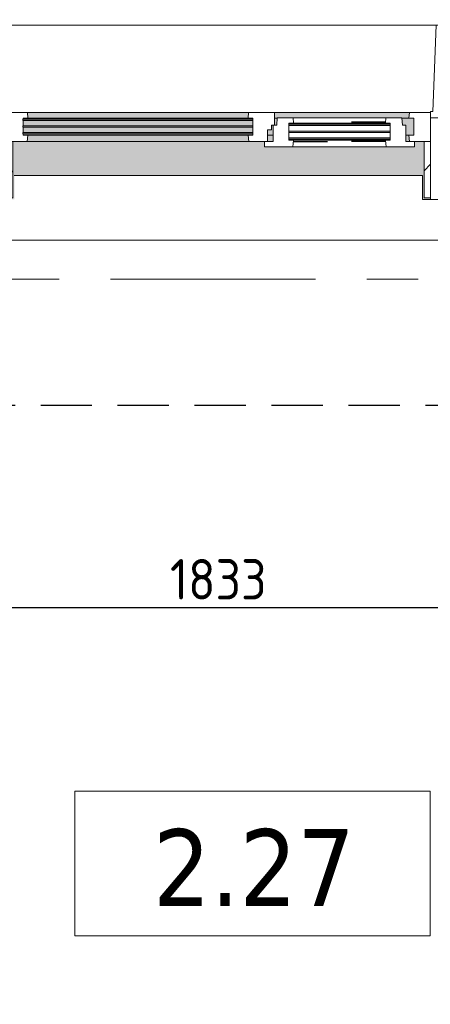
# Model space of a CAD drawing. Extents: x 2820 to 91013, y 1478 to 38178.
# Tile 30 of 182: x 10318 to 11589, y 33585 to 36630. Entities that reach past the tile are written whole.
import ezdxf

# ---------------------------------------------------------------- set-up
doc = ezdxf.new("R2010")
doc.units = 0
doc.header["$LTSCALE"] = 50
doc.header["$PDSIZE"] = -5
for name, pattern in [('HIDDEN2', [4.7625, 3.175, -1.5875]), ('Onderlegger 2e verdieping$0$gestippeld_2_', [6.35, 3.175, -3.175]), ('Onderlegger 2e verdieping$0$stramien', [22.225, 12.7, -3.175, 3.175, -3.175])]:
    doc.linetypes.add(name, pattern=pattern)
doc.layers.get('0').update_dxf_attribs({"linetype": 'CONTINUOUS'})
doc.layers.get('DEFPOINTS').update_dxf_attribs({"linetype": 'CONTINUOUS'})
doc.layers.add('AS-M38--_F123--_Wandlengte', color=1, linetype='CONTINUOUS')
doc.layers.add('IWTEKST', color=2, linetype='CONTINUOUS')
for name, color, linetype, lineweight in [('Onderlegger 2e verdieping$0$A-AREA-IDEN', 8, 'CONTINUOUS', 18), ('Onderlegger 2e verdieping$0$A-GLAZ', 8, 'CONTINUOUS', 25), ('Onderlegger 2e verdieping$0$A-GLAZ-GLAS', 8, 'CONTINUOUS', 25), ('Onderlegger 2e verdieping$0$S-GRID', 8, 'CONTINUOUS', 18)]:
    doc.layers.add(name, color=color, linetype=linetype, lineweight=lineweight)
doc.styles.add('Onderlegger 2e verdieping$0$Tahoma_1', font='TAHOMA.TTF', dxfattribs={"height": 238.040123})
doc.styles.get("Standard").update_dxf_attribs({"font": 'isocp.shx'})
doc.dimstyles.new('CWall_F2_Wandlengte', dxfattribs={"dimscale": 50, "dimtxt": 2.5, "dimasz": 2, "dimexe": 1, "dimexo": 1, "dimgap": 0.5, "dimtad": 1, "dimdec": 0, "dimdsep": 46, "dimtxsty": 'Standard', "dimcen": 2.5, "dimclrt": 2, "dimadec": 0, "dimazin": 0, "dimtfac": 1, "dimtdec": 0, "dimtix": 1, "dimtmove": 2, "dimatfit": 0, "dimfxl": 0, "dimtolj": 1, "dimtzin": 0, "dimarcsym": 0})
pattern_1 = [(45, (-10933.27, -36403.2), (-212.132, 212.132), [])]

# ---------------------------------------------------------------- blocks, each defined once
blk = doc.blocks.new('Onderlegger 2e verdieping$0$31_KA_Houten kozijn metselwerkgevel met draaiend deel verdieping - 31_KA_Houten kozijn metselwerkgevel met draaiend deel verdieping-V171-Plotview 2e Verdieping - schaal 1 op 100')
at = {"layer": 'Onderlegger 2e verdieping$0$A-GLAZ', "lineweight": 18}
h = blk.add_hatch(dxfattribs=at)
h.set_pattern_fill('FP_297', color=256, style=0, pattern_type=2)
h.set_pattern_definition(pattern_1)
h.paths.add_polyline_path([(-656.5, -76.9), (-656.5, -56.9), (-664.2, -56.9), (-673.9, 210.1), (-706.5, 210.1), (-706.5, 180.1), (-688.5, 180.1), (-688.5, -76.9)], flags=0)
at = {"layer": 'Onderlegger 2e verdieping$0$A-GLAZ'}
h = blk.add_hatch(color=256, dxfattribs=at)
h.paths.add_polyline_path([(-589.5, -77), (92, -77), (93.6, -60), (-591.1, -60)], flags=0)
h.paths.add_polyline_path([(182.1, -77), (182.2, -76), (589.5, -77), (591.1, -60), (174, -60), (174, -77), (180.5, -77)], flags=0)
h = blk.add_hatch(color=256, dxfattribs=at)
h.paths.add_polyline_path([(-604.5, -129.8), (107, -129.8), (107, -126.3), (-604.5, -126.3)], flags=0)
h.paths.add_polyline_path([(152.5, -129.8), (170, -129.8), (170, -99), (165, -99), (165, -114), (152.5, -114), (152.5, -126.3)], flags=0)
h.paths.add_polyline_path([(580, -129.8), (604.5, -129.8), (604.5, -77), (567.9, -77), (569.5, -99), (580, -99)], flags=0)
h.paths.add_polyline_path([(-591.1, -122.3), (107, -122.3), (107, -105.3), (-604.5, -105.3), (-604.5, -122.3), (-591.8, -122.3)], flags=0)
h.paths.add_polyline_path([(-604.5, -101.3), (107, -101.3), (107, -84.3), (-604.5, -84.3)], flags=0)
h.paths.add_polyline_path([(180.5, -99), (182.1, -77), (174, -77), (174, -99)], flags=0)
h.paths.add_polyline_path([(-584, -80.3), (107, -80.3), (107, -77), (-604.5, -77), (-604.5, -80.3), (-589.5, -80.3)], flags=0)
blk.add_hatch(color=256, dxfattribs=at).paths.add_polyline_path([(631.5, -328.5), (656.5, -328.5), (656.5, -323.5), (636.5, -323.5), (636.5, -150), (607, -150), (607, -166), (143, -166), (143, -150), (-636.5, -150), (-636.5, -323.5), (-656.5, -323.5), (-656.5, -328.5), (-631.5, -328.5), (-631.5, -255), (631.5, -255), (631.5, -323.5)], flags=0)
at = {"layer": 'Onderlegger 2e verdieping$0$A-GLAZ', "lineweight": 18}
h = blk.add_hatch(dxfattribs=at)
h.set_pattern_fill('FP_297', color=256, style=0, pattern_type=2)
h.set_pattern_definition(pattern_1)
h.paths.add_polyline_path([(-636.5, -323.5), (-636.5, -150), (-656.5, -150), (-656.5, -323.5)], flags=0)
h.paths.add_polyline_path([(656.5, -323.5), (656.5, -150), (636.5, -150), (636.5, -323.5)], flags=0)
at = {"layer": 'Onderlegger 2e verdieping$0$A-GLAZ'}
h = blk.add_hatch(color=256, dxfattribs=at)
h.paths.add_polyline_path([(170, -150), (170, -129.8), (152.5, -129.8), (152.5, -150)], flags=0)
h.paths.add_polyline_path([(94.3, -150), (92, -129.8), (-589.5, -129.8), (-591.8, -150), (92, -150)], flags=0)
h.paths.add_polyline_path([(580, -150), (591.8, -150), (589.5, -129.8), (580, -129.8), (580, -145.8)], flags=0)
at = {"layer": 'Onderlegger 2e verdieping$0$A-GLAZ', "lineweight": 18}
for p, q in [((-706.5, 210.1), (-673.9, 210.1)), ((-706.5, 180.1), (-706.5, 210.1)), ((-673.9, 210.1), (-664.2, -56.9)), ((-673.9, 210.1), (673.9, 210.1)), ((673.9, 210.1), (664.2, -56.9)), ((706.5, 210.1), (673.9, 210.1)), ((706.5, 180.1), (706.5, 210.1)), ((-688.5, 180.1), (-706.5, 180.1)), ((-688.5, -76.9), (-688.5, 180.1)), ((688.5, -76.9), (688.5, 180.1)), ((688.5, 180.1), (706.5, 180.1)), ((-664.2, -56.9), (-656.5, -56.9)), ((-656.5, -56.9), (-656.5, -76.9)), ((-656.5, -150), (-656.5, -60)), ((-656.5, -60), (-591.1, -60)), ((-591.1, -60), (93.6, -60)), ((-591.1, -60), (-589.5, -77)), ((92, -77), (93.6, -60)), ((93.6, -60), (174, -60)), ((174, -60), (174, -99)), ((174, -60), (591.1, -60)), ((589.5, -77), (591.1, -60)), ((591.1, -60), (656.5, -60)), ((664.2, -56.9), (656.5, -56.9)), ((656.5, -56.9), (656.5, -76.9)), ((656.5, -60), (656.5, -150)), ((-656.5, -76.9), (-688.5, -76.9)), ((-688.5, -76.9), (-688.5, -94.9)), ((-604.5, -77), (-604.5, -80.3)), ((-589.5, -77), (-604.5, -77)), ((-604.5, -84.3), (-604.5, -101.3)), ((92, -77), (-589.5, -77)), ((107, -77), (92, -77)), ((107, -80.3), (107, -77)), ((107, -101.3), (107, -84.3)), ((182.1, -77), (174, -77)), ((589.5, -77), (567.9, -77)), ((604.5, -77), (589.5, -77)), ((604.5, -129.8), (604.5, -77)), ((656.5, -76.9), (688.5, -76.9)), ((688.5, -94.9), (688.5, -76.9)), ((-604.5, -105.3), (-604.5, -122.3)), ((107, -122.3), (107, -105.3)), ((152.5, -114), (152.5, -150)), ((165, -114), (152.5, -114)), ((165, -99), (165, -114)), ((170, -99), (165, -99)), ((-656.5, -150), (-636.5, -150)), ((-656.5, -323.5), (-656.5, -150)), ((-591.8, -150), (-656.5, -150)), ((-636.5, -150), (-636.5, -323.5)), ((-604.5, -126.3), (-604.5, -129.8)), ((-604.5, -129.8), (-589.5, -129.8)), ((-589.5, -129.8), (-591.8, -150)), ((94.3, -150), (-591.8, -150)), ((-589.5, -129.8), (92, -129.8)), ((92, -129.8), (107, -129.8)), ((94.3, -150), (92, -129.8)), ((143, -150), (94.3, -150)), ((107, -129.8), (107, -126.3)), ((152.5, -129.8), (170, -129.8)), ((580, -129.8), (589.5, -129.8)), ((589.5, -129.8), (604.5, -129.8)), ((591.8, -150), (589.5, -129.8)), ((656.5, -150), (607, -150)), ((636.5, -150), (656.5, -150)), ((636.5, -323.5), (636.5, -150)), ((656.5, -150), (656.5, -323.5)), ((-636.5, -323.5), (-656.5, -323.5)), ((-656.5, -328.5), (-656.5, -323.5)), ((656.5, -323.5), (636.5, -323.5)), ((656.5, -323.5), (656.5, -328.5))]:
    blk.add_line(p, q, dxfattribs=at)
blk = doc.blocks.new('Onderlegger 2e verdieping$0$31_KA_Houten kozijn metselwerkgevel triple glas - Type-9950180-Plotview 2e Verdieping - schaal 1 op 100')
at = {"layer": 'Onderlegger 2e verdieping$0$A-GLAZ'}
for points in [[(0, 42), (711.5, 42), (711.5, 46), (0, 46)], [(0, 21), (711.5, 21), (711.5, 25), (0, 25)], [(0, 0), (711.5, 0), (711.5, 4), (0, 4)]]:
    blk.add_hatch(color=256, dxfattribs=at).paths.add_polyline_path(points, flags=0)
at = {"layer": 'Onderlegger 2e verdieping$0$A-GLAZ', "lineweight": 18}
for p, q in [((0, 46), (711.5, 46)), ((0, 42), (0, 46)), ((711.5, 42), (0, 42)), ((711.5, 46), (711.5, 42)), ((0, 25), (711.5, 25)), ((0, 21), (0, 25)), ((711.5, 21), (0, 21)), ((0, 4), (711.5, 4)), ((0, 0), (0, 4)), ((711.5, 0), (0, 0)), ((711.5, 25), (711.5, 21)), ((711.5, 4), (711.5, 0))]:
    blk.add_line(p, q, dxfattribs=at)
blk = doc.blocks.new('Onderlegger 2e verdieping$0$31_KA_Houten kozijn draaiend deel metselwerkgevel - Type-V184-Plotview 2e Verdieping - schaal 1 op 100')
at = {"layer": 'Onderlegger 2e verdieping$0$A-GLAZ', "lineweight": 18}
for p, q in [((10.5, 51), (12.2, 74)), ((12.2, 74), (61.4, 74)), ((61.4, 74), (63, 57)), ((61.4, 74), (348.6, 74)), ((347, 57), (348.6, 74)), ((348.6, 74), (397.8, 74)), ((397.8, 74), (399.5, 51)), ((0, 51), (10.5, 51)), ((0, 0), (0, 51)), ((48, 57), (48, 53.5)), ((63, 57), (48, 57)), ((48, 49.5), (48, 32.5)), ((347, 57), (63, 57)), ((362, 57), (347, 57)), ((362, 53.5), (362, 57)), ((362, 32.5), (362, 49.5)), ((399.5, 51), (410, 51)), ((410, 51), (410, 0)), ((-27, 0), (0, 0)), ((-27, -16), (-27, 0)), ((48, 28.5), (48, 11.5)), ((48, 7.5), (48, 4.2)), ((48, 4.2), (63, 4.2)), ((63, 4.2), (60.7, -16)), ((63, 4.2), (347, 4.2)), ((347, 4.2), (362, 4.2)), ((349.3, -16), (347, 4.2)), ((362, 11.5), (362, 28.5)), ((362, 4.2), (362, 7.5)), ((410, 0), (437, 0)), ((60.7, -16), (-27, -16)), ((349.3, -16), (60.7, -16)), ((437, -16), (349.3, -16)), ((437, 0), (437, -16))]:
    blk.add_line(p, q, dxfattribs=at)
at = {"layer": 'Onderlegger 2e verdieping$0$A-GLAZ', "linetype": 'Onderlegger 2e verdieping$0$gestippeld_2_'}
blk.add_line((347.3, 60), (241.8, 60), dxfattribs=at)
at = {"layer": 'Onderlegger 2e verdieping$0$A-GLAZ-GLAS'}
for p, q in [((62.5, 0), (168.2, 0)), ((347.5, 0), (241.8, 0))]:
    blk.add_line(p, q, dxfattribs=at)
blk = doc.blocks.new('Onderlegger 2e verdieping$0$31_KA_Houten kozijn metselwerkgevel triple glas - Type-9950181-Plotview 2e Verdieping - schaal 1 op 100')
at = {"layer": 'Onderlegger 2e verdieping$0$A-GLAZ'}
for points in [[(0, 42), (314, 42), (314, 46), (0, 46)], [(314, 21), (314, 25), (0, 25), (0, 21), (300.8, 21)], [(314, 0), (314, 4), (0, 4), (0, 0), (300.8, 0)]]:
    blk.add_hatch(color=256, dxfattribs=at).paths.add_polyline_path(points, flags=0)
at = {"layer": 'Onderlegger 2e verdieping$0$A-GLAZ', "lineweight": 18}
for p, q in [((0, 46), (314, 46)), ((0, 42), (0, 46)), ((314, 42), (0, 42)), ((314, 46), (314, 42)), ((0, 25), (314, 25)), ((0, 21), (0, 25)), ((314, 21), (0, 21)), ((0, 4), (314, 4)), ((0, 0), (0, 4)), ((314, 0), (0, 0)), ((314, 25), (314, 21)), ((314, 4), (314, 0))]:
    blk.add_line(p, q, dxfattribs=at)
blk = doc.blocks.new('Onderlegger 2e verdieping$0$vensterbank tweede verdieping - vensterbank tweede verdieping-11898810-Plotview 2e Verdieping - schaal 1 op 100')
at = {"layer": 'Onderlegger 2e verdieping$0$A-GLAZ', "lineweight": 18}
for p, q in [((11564.8, 36148.2), (10301.8, 36148.2)), ((11564.8, 36074.7), (11564.8, 36148.2)), ((11802.4, 36074.7), (11564.8, 36074.7)), ((10131.6, 35948.2), (11734.8, 35948.2))]:
    blk.add_line(p, q, dxfattribs=at)
blk = doc.blocks.new('Onderlegger 2e verdieping$0$00_KU ruimtetag groot - 00_KU ruimtetag groot-3653893-Plotview 2e Verdieping - schaal 1 op 100')
at = {"layer": 'Onderlegger 2e verdieping$0$A-AREA-IDEN'}
for p, q in [((5.5, 2.164), (-5.5, 2.164)), ((-5.5, 2.164), (-5.5, -2.302)), ((5.5, -2.302), (5.5, 2.164)), ((-5.5, -2.302), (5.5, -2.302))]:
    blk.add_line(p, q, dxfattribs=at)
blk = doc.blocks.new('Onderlegger 2e verdieping')
at = {"layer": 'Onderlegger 2e verdieping$0$S-GRID', "linetype": 'Onderlegger 2e verdieping$0$stramien'}
blk.add_line((2820.4, 35828.2), (55386.6, 35828.2), dxfattribs=at)
at = {"layer": 'Onderlegger 2e verdieping$0$A-AREA-IDEN', "xscale": 99.99999999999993, "yscale": 99.99999999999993, "zscale": 99.99999999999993}
blk.add_blockref('Onderlegger 2e verdieping$0$00_KU ruimtetag groot - 00_KU ruimtetag groot-3653893-Plotview 2e Verdieping - schaal 1 op 100', (11038.8, 34027.6), dxfattribs=at)
at = {"layer": 'Onderlegger 2e verdieping$0$A-GLAZ'}
for name, p in [('Onderlegger 2e verdieping$0$31_KA_Houten kozijn metselwerkgevel met draaiend deel verdieping - 31_KA_Houten kozijn metselwerkgevel met draaiend deel verdieping-V171-Plotview 2e Verdieping - schaal 1 op 100', (10933.3, 36403.2)), ('Onderlegger 2e verdieping$0$31_KA_Houten kozijn draaiend deel metselwerkgevel - Type-V184-Plotview 2e Verdieping - schaal 1 op 100', (11103.3, 36253.2)), ('Onderlegger 2e verdieping$0$31_KA_Houten kozijn metselwerkgevel triple glas - Type-9950180-Plotview 2e Verdieping - schaal 1 op 100', (10328.7, 36276.9)), ('Onderlegger 2e verdieping$0$31_KA_Houten kozijn metselwerkgevel triple glas - Type-9950181-Plotview 2e Verdieping - schaal 1 op 100', (11151.3, 36260.7)), ('Onderlegger 2e verdieping$0$vensterbank tweede verdieping - vensterbank tweede verdieping-11898810-Plotview 2e Verdieping - schaal 1 op 100', (0, 0))]:
    blk.add_blockref(name, p, dxfattribs=at)
at = {"layer": 'Onderlegger 2e verdieping$0$A-AREA-IDEN', "insert": (11043.4, 34126.9), "char_height": 238.04, "width": 768, "attachment_point": 2, "line_spacing_factor": 1.000232, "style": 'Onderlegger 2e verdieping$0$Tahoma_1'}
blk.add_mtext('2.27', dxfattribs=at)
blk = doc.blocks.new('*D118')
at = {"layer": 'AS-M38--_F123--_Wandlengte', "color": 0, "lineweight": -2}
for p, q in [((10016.6, 37128.2), (10016.6, 34762.2)), ((11849.6, 32004.7), (11849.6, 34862.2)), ((10116.6, 34812.2), (11749.6, 34812.2))]:
    blk.add_line(p, q, dxfattribs=at)
at = {"layer": 'AS-M38--_F123--_Wandlengte', "color": 0}
for points in [[(10116.6, 34828.9), (10116.6, 34795.6), (10016.6, 34812.2)], [(11749.6, 34828.9), (11749.6, 34795.6), (11849.6, 34812.2)]]:
    blk.add_solid(points, dxfattribs=at)
at = {"layer": 'DEFPOINTS', "color": 0}
for p in [(10016.6, 37178.2), (11849.6, 34812.2), (11849.6, 31954.7, -200)]:
    blk.add_point(p, dxfattribs=at)
at = {"layer": 'AS-M38--_F123--_Wandlengte', "color": 2, "insert": (10933.1, 34899.7), "char_height": 125, "attachment_point": 5}
blk.add_mtext('\\A1;1833', dxfattribs=at)

msp = doc.modelspace()

# ---------------------------------------------------------------- linework, layer by layer
at = {"layer": 'IWTEKST', "linetype": 'HIDDEN2'}
msp.add_line((4906.6, 35438.2), (57185, 35438.2), dxfattribs=at)

# ---------------------------------------------------------------- block references
msp.add_blockref('Onderlegger 2e verdieping', (0, 0))

# ---------------------------------------------------------------- dimensions: what is measured, and where the dimension line sits
at = {"layer": 'AS-M38--_F123--_Wandlengte'}
dim = msp.add_linear_dim(base=(11849.6, 34812.2), p1=(10016.6, 37178.2), p2=(11849.6, 31954.7, -200), dimstyle='CWall_F2_Wandlengte', dxfattribs=at)
dim.commit()
dim.dimension.update_dxf_attribs({"geometry": '*D118', "text_midpoint": (10933.1, 34899.7)})

doc.saveas('drawing.dxf')
